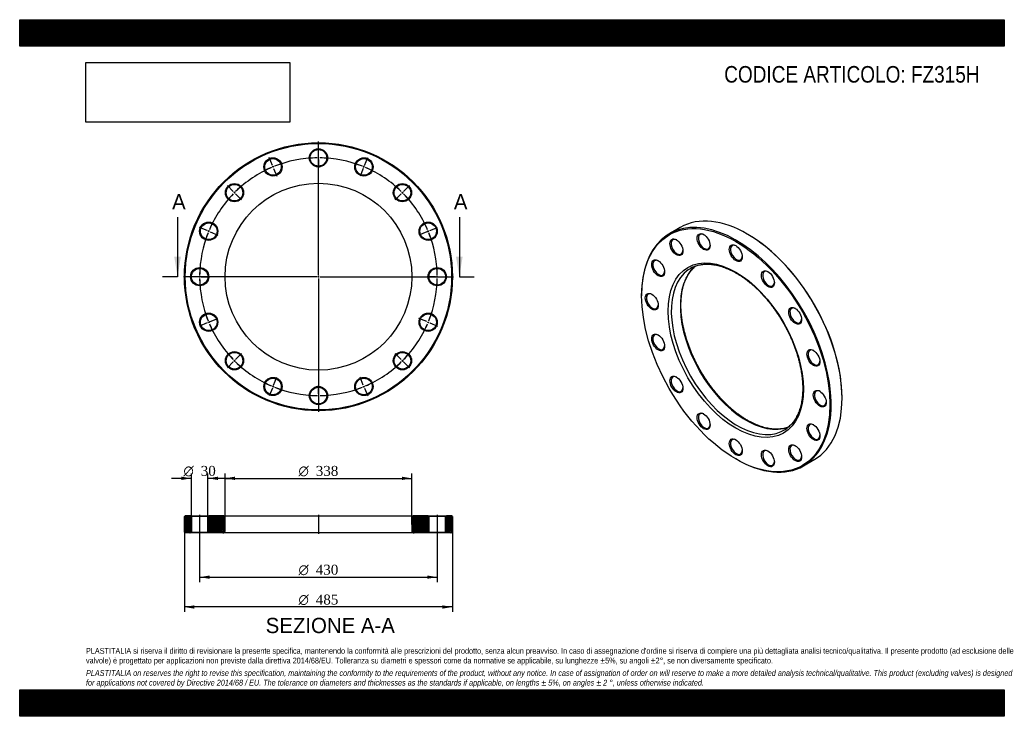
# Model space of a CAD drawing. Header units: millimetres. Extents: x 0 to 1782, y 0 to 1260.
import ezdxf
from ezdxf.enums import TextEntityAlignment as Align
from ezdxf.lldxf.tags import DXFTag

# ---------------------------------------------------------------- set-up
doc = ezdxf.new("R2010")
doc.units = ezdxf.units.MM
doc.header["$LTSCALE"] = 6
for name, color, linetype in [('Default', 7, 'Continuous'), ('DV2_Default', 7, 'Continuous'), ('DV3_Default', 7, 'Continuous'), ('FZ315H', 7, 'Continuous')]:
    doc.layers.add(name, color=color, linetype=linetype)
doc.styles.add('SEACAD_Solid_Edge_ANSI', font='seans.ttf')
doc.styles.add('SEACAD_Solid_Edge_ANSI1_Symbols', font='semeca1.ttf')
doc.styles.add('SEACAD_Times_New_Roman', font='times.ttf')
tags = doc.linetypes.add('CENTER2', pattern=[28.575, 19.05, -3.175, 3.175, -3.175]).pattern_tags.tags
tags[10:11] = [DXFTag(74, 4), DXFTag(75, 0), DXFTag(340, '0'), DXFTag(46, 0.0), DXFTag(50, 0.0), DXFTag(44, 0.0), DXFTag(45, 0.0)]
tags[8:9] = [DXFTag(74, 4), DXFTag(75, 0), DXFTag(340, '0'), DXFTag(46, 0.0), DXFTag(50, 0.0), DXFTag(44, 0.0), DXFTag(45, 0.0)]
tags[6:7] = [DXFTag(74, 4), DXFTag(75, 0), DXFTag(340, '0'), DXFTag(46, 0.0), DXFTag(50, 0.0), DXFTag(44, 0.0), DXFTag(45, 0.0)]
tags[4:5] = [DXFTag(74, 4), DXFTag(75, 0), DXFTag(340, '0'), DXFTag(46, 0.0), DXFTag(50, 0.0), DXFTag(44, 0.0), DXFTag(45, 0.0)]
picture_1 = doc.add_image_def('image1.jpg', size_in_pixel=(4302, 1260))

# ---------------------------------------------------------------- blocks, each defined once
blk = doc.blocks.new('SE')
at = {"layer": 'FZ315H', "color": 7, "linetype": 'Continuous'}
for p, q in [((1195.6, 884.3), (1175.8, 872.9)), ((1317.9, 871.7), (1316.9, 872.3)), ((1125.6, 761.9), (1125.6, 760.6)), ((1488.3, 575.3), (1488.3, 576.5)), ((1296, 465.5), (1297.1, 464.9)), ((1418.3, 452.8), (1438.1, 464.3))]:
    blk.add_line(p, q, dxfattribs=at)
for centre, major_axis in [((1296, 662.2), (-120.5, 208.7)), ((1237.8, 858), (8.3, -14.3)), ((1188.5, 848.4), (8.3, -14.3)), ((1296, 662.2), (86.5, -149.8)), ((1296, 837.8), (8.3, -14.3)), ((1155.5, 810.5), (8.3, -14.3)), ((1354.2, 790.8), (8.3, -14.3)), ((1144, 750), (8.3, -14.3)), ((1403.5, 724.3), (8.3, -14.3)), ((1155.5, 676.2), (8.3, -14.3)), ((1436.5, 648.3), (8.3, -14.3)), ((1188.5, 600.2), (8.3, -14.3)), ((1448, 574.5), (8.3, -14.3)), ((1237.8, 533.6), (8.3, -14.3)), ((1436.5, 514), (8.3, -14.3)), ((1296, 486.7), (8.3, -14.3)), ((1354.2, 466.5), (8.3, -14.3)), ((1403.5, 476), (8.3, -14.3))]:
    blk.add_ellipse(centre, major_axis=major_axis, ratio=0.57735, dxfattribs=at)
for centre, major_axis, start_param, end_param in [((1316.9, 674.3), (-121.3, 210), 3.141593, 6.283185), ((1297.1, 662.9), (121.3, -210), 0, 3.926991), ((1189.6, 849), (-7.5, 13), 0, 3.878163), ((1189.6, 849), (-7.5, 13), 5.546615, 6.283185), ((1238.9, 858.6), (-7.5, 13), 0, 3.878163), ((1238.9, 858.6), (-7.5, 13), 5.546615, 6.283185), ((1317.9, 674.9), (120.5, -208.7), 0.785398, 2.356194), ((1297.1, 838.4), (-7.5, 13), 0, 3.878163), ((1297.1, 838.4), (-7.5, 13), 5.546615, 6.283185), ((1156.6, 811.1), (-7.5, 13), 0, 3.878163), ((1156.6, 811.1), (-7.5, 13), 5.546615, 6.283185), ((1298.8, 663.9), (-84.5, 146.4), 0.052628, 3.084038), ((1315.1, 673.3), (84.5, -146.4), 3.235665, 6.189637), ((1298.8, 663.9), (-84.5, 146.4), 0, 0.052628), ((1298.8, 663.9), (-84.5, 146.4), 6.227805, 6.283185), ((1355.2, 791.4), (-7.5, 13), 0, 3.878163), ((1355.2, 791.4), (-7.5, 13), 5.546615, 6.283185), ((1145, 750.6), (-7.5, 13), 0, 3.878163), ((1145, 750.6), (-7.5, 13), 5.546615, 6.283185), ((1404.6, 724.9), (-7.5, 13), 0, 3.878163), ((1404.6, 724.9), (-7.5, 13), 5.546615, 6.283185), ((1156.6, 676.8), (-7.5, 13), 0, 3.878163), ((1156.6, 676.8), (-7.5, 13), 5.546615, 6.283185), ((1437.5, 648.9), (-7.5, 13), 0, 3.878163), ((1437.5, 648.9), (-7.5, 13), 5.546615, 6.283185), ((1189.6, 600.8), (-7.5, 13), 0, 3.878163), ((1189.6, 600.8), (-7.5, 13), 5.546615, 6.283185), ((1449.1, 575.1), (-7.5, 13), 0, 3.878163), ((1449.1, 575.1), (-7.5, 13), 5.546615, 6.283185), ((1238.9, 534.3), (-7.5, 13), 0, 3.878163), ((1238.9, 534.3), (-7.5, 13), 5.546615, 6.283185), ((1298.8, 663.9), (-84.5, 146.4), 3.084038, 3.196172), ((1437.5, 514.6), (-7.5, 13), 0, 3.878163), ((1437.5, 514.6), (-7.5, 13), 5.546615, 6.283185), ((1297.1, 487.3), (-7.5, 13), 0, 3.878163), ((1297.1, 487.3), (-7.5, 13), 5.546615, 6.283185), ((1355.2, 467.1), (-7.5, 13), 5.546615, 6.283185), ((1404.6, 476.7), (-7.5, 13), 0, 3.878163), ((1404.6, 476.7), (-7.5, 13), 5.546615, 6.283185), ((1297.1, 662.9), (121.3, -210), 5.497787, 6.283185), ((1355.2, 467.1), (-7.5, 13), 0, 3.878163)]:
    blk.add_ellipse(centre, major_axis=major_axis, ratio=0.57735, start_param=start_param, end_param=end_param, dxfattribs=at)
for points, knots in [([(1317.1, 535.5), (1316.1, 536), (1313.7, 537.4), (1309.4, 540.2), (1304.4, 543.5), (1299.4, 547.1), (1294.5, 551), (1289.5, 555.1), (1284.7, 559.3), (1279.8, 563.8), (1275, 568.5), (1270.3, 573.4), (1265.7, 578.4), (1261.2, 583.7), (1256.8, 589.1), (1252.4, 594.6), (1248.2, 600.3), (1244.1, 606.1), (1240.2, 612.1), (1236.3, 618.1), (1232.6, 624.3), (1229.1, 630.5), (1225.7, 636.8), (1222.5, 643.2), (1219.5, 649.7), (1216.6, 656.1), (1213.9, 662.6), (1211.4, 669.2), (1209, 675.7), (1206.9, 682.3), (1205, 688.8), (1203.2, 695.3), (1201.7, 701.7), (1200.3, 708.1), (1199.2, 714.4), (1198.3, 720.7), (1197.6, 726.9), (1197.1, 732.9), (1196.8, 738.9), (1196.7, 744.7), (1196.9, 750.4), (1197.2, 756), (1197.8, 761.4), (1198.5, 766.6), (1199.5, 771.7), (1200.7, 776.6), (1202, 781.3), (1203.6, 785.9), (1205.3, 790.2), (1207.3, 794.3), (1209.4, 798.2), (1211.7, 801.8), (1214.2, 805.3), (1216.9, 808.5), (1219.8, 811.5), (1221.8, 813.3), (1222.8, 814.2)], [0, 0, 0, 0, 0.0095886, 0.0278488, 0.0461132, 0.0643813, 0.0826535, 0.1009301, 0.1192114, 0.1374972, 0.1557875, 0.174082, 0.1923805, 0.2106825, 0.2289878, 0.2472959, 0.2656065, 0.2839192, 0.3022334, 0.3205488, 0.3388649, 0.3571814, 0.3754976, 0.3938131, 0.4121275, 0.4304402, 0.4487509, 0.4670591, 0.4853644, 0.5036664, 0.5219646, 0.5402587, 0.5585483, 0.576833, 0.5951127, 0.6133872, 0.6316563, 0.6499202, 0.668179, 0.6864333, 0.7046838, 0.7229316, 0.7411783, 0.7594253, 0.7776751, 0.7959309, 0.8141968, 0.8324777, 0.8507794, 0.8691086, 0.8874724, 0.9058785, 0.9243339, 0.9428445, 0.9614138, 0.9798432, 0.9798432, 0.9798432, 0.9798432]), ([(1218.9, 812.6), (1219.4, 812.8), (1221, 813.6), (1224.1, 814.7), (1228.1, 815.9), (1232.1, 816.8), (1236.3, 817.4), (1240.6, 817.8), (1245, 817.8), (1249.5, 817.6), (1254.1, 817.2), (1258.8, 816.4), (1263.5, 815.4), (1268.3, 814.2), (1273.2, 812.6), (1278.1, 810.8), (1283, 808.7), (1288, 806.4), (1293, 803.8), (1298, 801), (1303, 797.9), (1308.1, 794.6), (1313.1, 791.1), (1318, 787.3), (1323, 783.3), (1327.9, 779.1), (1332.7, 774.6), (1337.5, 770), (1342.2, 765.2), (1346.9, 760.2), (1351.4, 755), (1355.9, 749.6), (1360.3, 744.1), (1364.5, 738.5), (1368.6, 732.7), (1372.6, 726.8), (1376.5, 720.8), (1380.2, 714.7), (1383.8, 708.4), (1387.2, 702.1), (1390.5, 695.8), (1393.6, 689.3), (1396.5, 682.9), (1399.3, 676.4), (1401.9, 669.8), (1404.2, 663.3), (1406.4, 656.8), (1408.4, 650.2), (1410.2, 643.7), (1411.8, 637.3), (1413.2, 630.9), (1414.4, 624.5), (1415.4, 618.2), (1416.2, 612.1), (1416.7, 606), (1417.1, 600), (1417.2, 594.1), (1417.1, 588.4), (1416.8, 582.7), (1416.3, 577.3), (1415.6, 572), (1414.7, 566.9), (1413.6, 561.9), (1412.3, 557.1), (1410.8, 552.6), (1409.1, 548.2), (1407.2, 544), (1405.1, 540.1), (1402.9, 536.3), (1400.4, 532.8), (1397.8, 529.5), (1395, 526.5), (1392, 523.7), (1389.5, 521.6), (1388, 520.6), (1387.6, 520.3)], [0, 0, 0, 0, 0.005415, 0.019659, 0.033879, 0.048064, 0.062207, 0.076307, 0.090364, 0.10438, 0.118362, 0.132313, 0.14624, 0.160148, 0.174042, 0.187925, 0.201802, 0.215674, 0.229545, 0.243415, 0.257287, 0.271159, 0.285035, 0.298914, 0.312795, 0.326681, 0.34057, 0.354462, 0.368358, 0.382256, 0.396158, 0.410062, 0.423968, 0.437876, 0.451786, 0.465697, 0.479609, 0.493522, 0.507435, 0.521348, 0.53526, 0.549172, 0.563083, 0.576992, 0.5909, 0.604805, 0.618708, 0.632608, 0.646505, 0.660399, 0.674289, 0.688175, 0.702057, 0.715936, 0.72981, 0.743681, 0.757547, 0.771411, 0.785273, 0.799133, 0.812993, 0.826855, 0.84072, 0.854592, 0.868475, 0.882372, 0.896288, 0.910229, 0.9242, 0.938207, 0.952256, 0.966348, 0.980485, 0.994665, 1, 1, 1, 1]), ([(1391, 522.9), (1390.9, 522.9), (1389.6, 522.4), (1387, 521.6), (1383, 520.6), (1378.8, 519.9), (1374.5, 519.5), (1370.2, 519.3), (1365.7, 519.4), (1361.1, 519.8), (1356.5, 520.5), (1351.8, 521.4), (1347, 522.6), (1342.2, 524), (1337.3, 525.8), (1332.3, 527.8), (1327.4, 530), (1322.2, 532.6), (1319, 534.4), (1317.1, 535.5)], [0.0619269, 0.0619269, 0.0619269, 0.0619269, 0.0630006, 0.1223705, 0.1816059, 0.240675, 0.2995624, 0.3582676, 0.4168012, 0.4751815, 0.5334304, 0.5915713, 0.6496265, 0.7076163, 0.7655588, 0.8234689, 0.881359, 0.939239, 1, 1, 1, 1])]:
    blk.add_open_spline(points, degree=3, knots=knots, dxfattribs=at)
blk = doc.blocks.new('SE1')
at = {"layer": 'Default', "color": 7, "linetype": 'CENTER2'}
for start, end in [(90.7995, 111.7005), (68.2995, 89.2005), (113.2995, 134.2005), (45.7995, 66.7005), (135.7995, 156.7005), (23.2995, 44.2005), (158.2995, 179.2005), (0.7995, 21.7005), (180.7995, 201.7005), (338.2995, 359.2005), (203.2995, 224.2005), (315.7995, 336.7005), (225.7995, 246.7005), (293.2995, 314.2005), (248.2995, 269.2005), (270.7995, 291.7005)]:
    blk.add_arc((540.7, 795.1), 215, start, end, dxfattribs=at)
at = {"layer": 'DV2_Default', "color": 7, "linetype": 'CENTER2'}
for p, q in [((540.7, 798.1), (540.7, 1039.4)), ((540.7, 1013.1), (540.7, 1028.4)), ((457.3, 996.5), (451.4, 1010.6)), ((540.7, 1008.6), (540.7, 1011.6)), ((540.7, 1007.1), (540.7, 991.9)), ((624.1, 996.5), (630, 1010.6)), ((459, 992.4), (457.9, 995.1)), ((459.6, 991), (465.4, 976.9)), ((621.8, 991), (616, 976.9)), ((622.4, 992.4), (623.6, 995.1)), ((386.6, 949.3), (375.8, 960)), ((389.7, 946.1), (387.6, 948.2)), ((390.8, 945), (401.6, 934.2)), ((690.6, 945), (679.8, 934.2)), ((691.7, 946.1), (693.8, 948.2)), ((694.9, 949.3), (705.6, 960)), ((339.3, 878.5), (325.2, 884.4)), ((343.5, 876.8), (340.7, 878)), ((344.8, 876.2), (358.9, 870.4)), ((736.6, 876.2), (722.5, 870.4)), ((738, 876.8), (740.7, 878)), ((742.1, 878.5), (756.2, 884.4)), ((537.7, 795.1), (296.5, 795.1)), ((322.7, 795.1), (307.5, 795.1)), ((327.2, 795.1), (324.2, 795.1)), ((328.7, 795.1), (344, 795.1)), ((542.2, 795.1), (539.2, 795.1)), ((540.7, 796.6), (540.7, 793.6)), ((540.7, 792.1), (540.7, 550.9)), ((543.7, 795.1), (785, 795.1)), ((752.7, 795.1), (737.5, 795.1)), ((752.7, 795.1), (739, 795.1)), ((754.2, 795.1), (757.2, 795.1)), ((754.2, 795.1), (757.2, 795.1)), ((758.7, 795.1), (772.5, 795.1)), ((758.7, 795.1), (774, 795.1)), ((343.5, 713.4), (340.7, 712.3)), ((344.8, 714), (358.9, 719.8)), ((736.6, 714), (722.5, 719.8)), ((738, 713.4), (740.7, 712.3)), ((339.3, 711.7), (325.2, 705.8)), ((742.1, 711.7), (756.2, 705.8)), ((389.7, 644.1), (387.6, 642)), ((390.8, 645.2), (401.6, 656)), ((690.6, 645.2), (679.8, 656)), ((691.7, 644.1), (693.8, 642)), ((386.6, 641), (375.8, 630.2)), ((694.9, 641), (705.6, 630.2)), ((459.6, 599.2), (465.4, 613.3)), ((621.8, 599.2), (616, 613.3)), ((457.3, 593.7), (451.4, 579.6)), ((459, 597.9), (457.9, 595.1)), ((540.7, 583.1), (540.7, 598.4)), ((622.4, 597.9), (623.6, 595.1)), ((624.1, 593.7), (630, 579.6)), ((540.7, 581.6), (540.7, 578.6)), ((540.7, 577.1), (540.7, 561.9))]:
    blk.add_line(p, q, dxfattribs=at)
for start, end in [(107.6365, 111.7005), (90.7995, 94.8635), (89.6003, 90.3997), (85.1365, 89.2005), (68.2995, 72.3635), (113.2995, 117.3635), (112.1003, 112.8997), (67.1003, 67.8997), (62.6365, 66.7005), (135.7995, 139.8635), (134.6003, 135.3997), (130.1365, 134.2005), (45.7995, 49.8635), (44.6003, 45.3997), (40.1365, 44.2005), (152.6365, 156.7005), (23.2995, 27.3635), (158.2995, 162.3635), (157.1003, 157.8997), (22.1003, 22.8997), (17.6365, 21.7005), (175.1365, 179.2005), (0.7995, 4.8635), (0.7995, 4.4637), (179.6003, 180.3997), (180.7995, 184.8635), (355.1365, 359.2005), (355.5363, 359.2005), (359.6003, 0.3997), (359.6003, 0.3997), (197.6365, 201.7005), (202.1003, 202.8997), (337.1003, 337.8997), (338.2995, 342.3635), (203.2995, 207.3635), (332.6365, 336.7005), (220.1365, 224.2005), (224.6003, 225.3997), (314.6003, 315.3997), (315.7995, 319.8635), (225.7995, 229.8635), (310.1365, 314.2005), (242.6365, 246.7005), (247.1003, 247.8997), (248.2995, 252.3635), (287.6365, 291.7005), (292.1003, 292.8997), (293.2995, 297.3635), (265.1365, 269.2005), (269.6003, 270.3997), (270.7995, 274.8635)]:
    blk.add_arc((540.7, 795.1), 215, start, end, dxfattribs=at)
at = {"layer": 'FZ315H', "color": 7, "linetype": 'Continuous'}
for centre, radius in [((540.7, 795.1), 242.5), ((540.7, 795.1), 241), ((540.7, 1010.1), 16.5), ((540.7, 1010.1), 15), ((458.4, 993.7), 16.5), ((458.4, 993.7), 15), ((623, 993.7), 16.5), ((623, 993.7), 15), ((540.7, 795.1), 169), ((388.7, 947.1), 16.5), ((692.7, 947.1), 16.5), ((388.7, 947.1), 15), ((692.7, 947.1), 15), ((342.1, 877.4), 16.5), ((342.1, 877.4), 15), ((739.3, 877.4), 16.5), ((739.3, 877.4), 15), ((325.7, 795.1), 16.5), ((325.7, 795.1), 15), ((755.7, 795.1), 16.5), ((755.7, 795.1), 15), ((342.1, 712.8), 16.5), ((342.1, 712.8), 15), ((739.3, 712.8), 16.5), ((739.3, 712.8), 15), ((388.7, 643.1), 16.5), ((692.7, 643.1), 16.5), ((388.7, 643.1), 15), ((692.7, 643.1), 15), ((458.4, 596.5), 16.5), ((458.4, 596.5), 15), ((623, 596.5), 16.5), ((623, 596.5), 15), ((540.7, 580.1), 16.5), ((540.7, 580.1), 15)]:
    blk.add_circle(centre, radius, dxfattribs=at)
blk = doc.blocks.new('SE3')
at = {"color": 7, "linetype": 'Continuous', "style": 'SEACAD_Solid_Edge_ANSI'}
blk.add_text('A', height=27.6, dxfattribs=at).set_placement((275.8, 944.5), align=Align.TOP_LEFT)
blk = doc.blocks.new('SE4')
at = {"color": 7, "linetype": 'Continuous', "style": 'SEACAD_Solid_Edge_ANSI'}
blk.add_text('A', height=27.6, dxfattribs=at).set_placement((785.8, 944.5), align=Align.TOP_LEFT)
blk = doc.blocks.new('SEANNOT_GROUP')
at = {"linetype": 'Continuous'}
blk.add_hatch(color=7, dxfattribs=at).paths.add_polyline_path([(279.7, 831.1), (285.7, 795.1), (291.7, 831.1)])
at = {"color": 7, "linetype": 'Continuous'}
blk.add_lwpolyline([(285.7, 903.1), (285.7, 795.1)], dxfattribs=at)
blk = doc.blocks.new('SEANNOT_GROUP1')
at = {"linetype": 'Continuous'}
blk.add_hatch(color=7, dxfattribs=at).paths.add_polyline_path([(789.7, 831.1), (795.7, 795.1), (801.7, 831.1)])
at = {"color": 7, "linetype": 'Continuous'}
blk.add_lwpolyline([(795.7, 903.1), (795.7, 795.1)], dxfattribs=at)
blk = doc.blocks.new('SE2')
at = {"layer": 'Default', "color": 7, "linetype": 'CENTER2'}
for p, q in [((285.7, 795.1), (258.7, 795.1)), ((795.7, 795.1), (822.7, 795.1))]:
    blk.add_line(p, q, dxfattribs=at)
at = {"layer": 'Default'}
for name in ['SE3', 'SE4', 'SEANNOT_GROUP', 'SEANNOT_GROUP1']:
    blk.add_blockref(name, (0, 0), dxfattribs=at)
blk = doc.blocks.new('SE5')
at = {"layer": 'FZ315H', "linetype": 'Continuous'}
h = blk.add_hatch(dxfattribs=at)
h.set_pattern_fill('LINE', scale=0.62992, angle=45, style=0)
h.paths.add_polyline_path([(309.2, 362.7), (299.7, 362.7), (298.2, 361.2), (298.2, 333.2), (299.7, 331.7), (309.2, 331.7), (310.7, 333.2), (310.7, 361.2)])
h = blk.add_hatch(dxfattribs=at)
h.set_pattern_fill('LINE', scale=0.62992, angle=45, style=0)
edge = h.paths.add_edge_path()
edge.add_line((342.2, 331.7), (367.7, 331.7))
edge.add_arc((367.7, 335.7), 4, 270, 360)
edge.add_line((371.7, 335.7), (371.7, 358.7))
edge.add_arc((367.7, 358.7), 4, 0, 90)
edge.add_line((367.7, 362.7), (342.2, 362.7))
edge.add_line((342.2, 362.7), (340.7, 361.2))
edge.add_line((340.7, 361.2), (340.7, 333.2))
edge.add_line((340.7, 333.2), (342.2, 331.7))
h = blk.add_hatch(dxfattribs=at)
h.set_pattern_fill('LINE', scale=0.62992, angle=45, style=0)
edge = h.paths.add_edge_path()
edge.add_line((740.7, 333.2), (740.7, 361.2))
edge.add_line((740.7, 361.2), (739.2, 362.7))
edge.add_line((739.2, 362.7), (713.7, 362.7))
edge.add_arc((713.7, 358.7), 4, 90, 180)
edge.add_line((709.7, 358.7), (709.7, 335.7))
edge.add_arc((713.7, 335.7), 4, 180, 270)
edge.add_line((713.7, 331.7), (739.2, 331.7))
edge.add_line((739.2, 331.7), (740.7, 333.2))
h = blk.add_hatch(dxfattribs=at)
h.set_pattern_fill('LINE', scale=0.62992, angle=45, style=0)
h.paths.add_polyline_path([(770.7, 361.2), (770.7, 333.2), (772.2, 331.7), (781.7, 331.7), (783.2, 333.2), (783.2, 361.2), (781.7, 362.7), (772.2, 362.7)])
at = {"layer": 'DV3_Default', "color": 7, "linetype": 'CENTER2'}
for p, q in [((325.7, 364.5), (325.7, 330)), ((540.7, 364.5), (540.7, 330)), ((755.7, 364.5), (755.7, 330))]:
    blk.add_line(p, q, dxfattribs=at)
at = {"layer": 'FZ315H', "color": 7, "linetype": 'Continuous'}
for p, q in [((299.7, 362.7), (298.2, 361.2)), ((298.2, 333.2), (298.2, 361.2)), ((309.2, 362.7), (299.7, 362.7)), ((309.2, 362.7), (342.2, 362.7)), ((309.2, 362.7), (310.7, 361.2)), ((340.7, 361.2), (310.7, 361.2)), ((310.7, 361.2), (310.7, 333.2)), ((340.7, 361.2), (342.2, 362.7)), ((340.7, 333.2), (340.7, 361.2)), ((367.7, 362.7), (342.2, 362.7)), ((367.7, 362.7), (713.7, 362.7)), ((371.7, 335.7), (371.7, 358.7)), ((709.7, 358.7), (709.7, 335.7)), ((739.2, 362.7), (713.7, 362.7)), ((739.2, 362.7), (772.2, 362.7)), ((739.2, 362.7), (740.7, 361.2)), ((770.7, 361.2), (740.7, 361.2)), ((740.7, 361.2), (740.7, 333.2)), ((770.7, 361.2), (772.2, 362.7)), ((770.7, 333.2), (770.7, 361.2)), ((781.7, 362.7), (772.2, 362.7)), ((783.2, 361.2), (781.7, 362.7)), ((783.2, 361.2), (783.2, 333.2)), ((298.2, 333.2), (299.7, 331.7)), ((309.2, 331.7), (299.7, 331.7)), ((310.7, 333.2), (309.2, 331.7)), ((342.2, 331.7), (309.2, 331.7)), ((310.7, 333.2), (340.7, 333.2)), ((342.2, 331.7), (340.7, 333.2)), ((367.7, 331.7), (342.2, 331.7)), ((713.7, 331.7), (367.7, 331.7)), ((739.2, 331.7), (713.7, 331.7)), ((740.7, 333.2), (739.2, 331.7)), ((772.2, 331.7), (739.2, 331.7)), ((740.7, 333.2), (770.7, 333.2)), ((772.2, 331.7), (770.7, 333.2)), ((781.7, 331.7), (772.2, 331.7)), ((781.7, 331.7), (783.2, 333.2))]:
    blk.add_line(p, q, dxfattribs=at)
for centre, start, end in [((367.7, 358.7), 0, 90), ((713.7, 358.7), 90, 180), ((367.7, 335.7), 270, 0), ((713.7, 335.7), 180, 270)]:
    blk.add_arc(centre, 4, start, end, dxfattribs=at)
blk = doc.blocks.new('GDimGGroup')
at = {"layer": 'Default', "linetype": 'Continuous'}
for points in [[(389.7, 433.4), (371.7, 430.4), (389.7, 427.4)], [(691.7, 433.4), (691.7, 427.4), (709.7, 430.4)]]:
    blk.add_hatch(color=7, dxfattribs=at).paths.add_polyline_path(points)
at = {"layer": 'Default', "color": 7, "linetype": 'Continuous'}
for p, q in [((371.7, 347.2), (371.7, 439.4)), ((371.7, 430.4), (709.7, 430.4)), ((709.7, 347.2), (709.7, 439.4))]:
    blk.add_line(p, q, dxfattribs=at)
for s, style, p in [('O', 'SEACAD_Solid_Edge_ANSI1_Symbols', (504.6, 452.9)), ('338', 'SEACAD_Times_New_Roman', (535.9, 452.9))]:
    blk.add_text(s, height=18, dxfattribs=dict(at, style=style)).set_placement(p, align=Align.TOP_LEFT)
blk = doc.blocks.new('GDimGGroup1')
at = {"layer": 'Default', "linetype": 'Continuous'}
for points in [[(316.2, 194.7), (316.2, 200.7), (298.2, 197.7)], [(765.2, 194.7), (783.2, 197.7), (765.2, 200.7)]]:
    blk.add_hatch(color=7, dxfattribs=at).paths.add_polyline_path(points)
at = {"layer": 'Default', "color": 7, "linetype": 'Continuous'}
for p, q in [((298.2, 347.2), (298.2, 188.7)), ((783.2, 347.2), (783.2, 188.7)), ((783.2, 197.7), (298.2, 197.7))]:
    blk.add_line(p, q, dxfattribs=at)
for s, style, p in [('O', 'SEACAD_Solid_Edge_ANSI1_Symbols', (504.6, 220.2)), ('485', 'SEACAD_Times_New_Roman', (535.9, 220.2))]:
    blk.add_text(s, height=18, dxfattribs=dict(at, style=style)).set_placement(p, align=Align.TOP_LEFT)
blk = doc.blocks.new('GDimGGroup2')
at = {"layer": 'Default', "linetype": 'Continuous'}
for points in [[(343.7, 248.7), (343.7, 254.7), (325.7, 251.7)], [(737.7, 248.7), (755.7, 251.7), (737.7, 254.7)]]:
    blk.add_hatch(color=7, dxfattribs=at).paths.add_polyline_path(points)
at = {"layer": 'Default', "color": 7, "linetype": 'Continuous'}
for p, q in [((325.7, 331.7), (325.7, 242.7)), ((755.7, 331.7), (755.7, 242.7)), ((325.7, 251.7), (755.7, 251.7))]:
    blk.add_line(p, q, dxfattribs=at)
for s, style, p in [('O', 'SEACAD_Solid_Edge_ANSI1_Symbols', (504.6, 274.2)), ('430', 'SEACAD_Times_New_Roman', (535.9, 274.2))]:
    blk.add_text(s, height=18, dxfattribs=dict(at, style=style)).set_placement(p, align=Align.TOP_LEFT)
blk = doc.blocks.new('GDimGGroup3')
at = {"layer": 'Default', "linetype": 'Continuous'}
for points in [[(292.7, 433.4), (292.7, 427.4), (310.7, 430.4)], [(358.7, 433.4), (340.7, 430.4), (358.7, 427.4)]]:
    blk.add_hatch(color=7, dxfattribs=at).paths.add_polyline_path(points)
at = {"layer": 'Default', "color": 7, "linetype": 'Continuous'}
for p, q in [((310.7, 430.4), (274.7, 430.4)), ((310.7, 361.2), (310.7, 439.4)), ((340.7, 361.2), (340.7, 439.4)), ((376.7, 430.4), (340.7, 430.4))]:
    blk.add_line(p, q, dxfattribs=at)
for s, style, p in [('O', 'SEACAD_Solid_Edge_ANSI1_Symbols', (296.4, 452.9)), ('30', 'SEACAD_Times_New_Roman', (327.7, 452.9))]:
    blk.add_text(s, height=18, dxfattribs=dict(at, style=style)).set_placement(p, align=Align.TOP_LEFT)

msp = doc.modelspace()

# ---------------------------------------------------------------- hatches: boundary and pattern name
at = {"layer": 'Default', "linetype": 'Continuous'}
h = msp.add_hatch(dxfattribs=at)
h.set_pattern_fill('LINE', scale=0.629921, angle=45, style=0)
h.paths.add_polyline_path([(1782, 1212), (1782, 1260), (0, 1260), (0, 1212)])
for points in [[(1782, 1212), (1782, 1260), (0, 1260), (0, 1212)], [(1782, 0), (1782, 48), (0, 48), (0, 0)]]:
    msp.add_hatch(color=7, dxfattribs=at).paths.add_polyline_path(points)
h = msp.add_hatch(dxfattribs=at)
h.set_pattern_fill('LINE', scale=0.629921, angle=45, style=0)
h.paths.add_polyline_path([(1782, 0), (1782, 48), (0, 48), (0, 0)])

# ---------------------------------------------------------------- linework, layer by layer
at = {"layer": 'Default', "color": 7, "linetype": 'Continuous'}
for p, q in [((0, 1260), (1782, 1260)), ((0, 1212), (0, 1260)), ((1782, 1260), (1782, 1212)), ((1782, 1212), (0, 1212)), ((0, 48), (1782, 48)), ((0, 0), (0, 48)), ((1782, 48), (1782, 0)), ((1782, 0), (0, 0))]:
    msp.add_line(p, q, dxfattribs=at)

# ---------------------------------------------------------------- block references
at = {"layer": 'Default'}
for name in ['SE1', 'SE2', 'SE', 'GDimGGroup3', 'GDimGGroup', 'SE5', 'GDimGGroup1', 'GDimGGroup2']:
    msp.add_blockref(name, (0, 0), dxfattribs=at)

# ---------------------------------------------------------------- texts
at = {"layer": 'Default', "color": 7, "linetype": 'Continuous', "style": 'SEACAD_Solid_Edge_ANSI'}
msp.add_text('SEZIONE A-A', height=27.6, dxfattribs=at).set_placement((445.2, 178.1), align=Align.TOP_LEFT)
at = {"layer": 'Default', "attachment_point": 1}
for s, insert, char_height, width in [('{\\fArial Narrow|b0||i0||c0|p34;\\C7;\\H30.;\\W1.;CODICE ARTICOLO: FZ315H}', (1275.1, 1176.2), 30, 475.798), ("{\\fArial Narrow|b0||i0||c0|p34;\\C7;\\H10.5;\\W1.;PLASTITALIA si riserva il diritto di revisionare la presente specifica, mantenendo la conformità alle prescrizioni del prodotto, senza alcun preavviso. In caso di assegnazione d'ordine si riserva di compiere una più dettagliata analisi tecnico/qualitativa. Il presente prodotto (ad esclusione delle \\P}{\\fArial Narrow|b0||i0||c0|p34;\\C7;\\H10.5;\\W1.;valvole) è progettato per applicazioni non previste dalla direttiva 2014/68/EU. Tolleranza su diametri e spessori come da normative se applicabile, su lunghezze ±5%, su angoli ±2°, se non diversamente specificato.\\P}{\\fArial Narrow|b0||i0||c0|p34;\\C7;\\H3.;\\W1.;   \\P}{\\fArial Narrow|b0||i1||c0|p34;\\C7;\\H10.5;\\W1.;PLASTITALIA on reserves the right to revise this specification, maintaining the conformity to the requirements of the product, without any notice. In case of assignation of order on will reserve to make a more detailed analysis technical/qualitative. This product (excluding valves) is designed \\P}{\\fArial Narrow|b0||i1||c0|p34;\\C7;\\H10.5;\\W1.;for applications not covered by Directive 2014/68 / EU. The tolerance on diameters and thicknesses as the standards if applicable, on lengths ± 5%, on angles ± 2 °, unless otherwise indicated.\\P}", (120, 123.6), 10.5, 1542)]:
    msp.add_mtext(s, dxfattribs=dict(at, insert=insert, char_height=char_height, width=width))

# ---------------------------------------------------------------- pictures from other files: only their frames are drawn
image = msp.add_image(picture_1, insert=(120, 1074.6), size_in_units=(368.7, 108))
image.dxf.flags = 7

doc.saveas('drawing.dxf')
